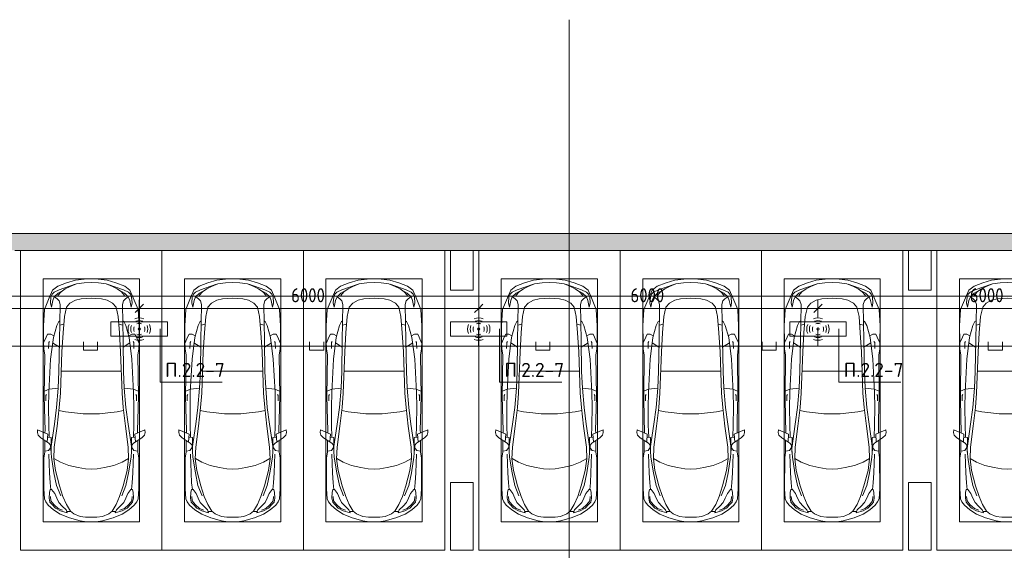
# Model space of a CAD drawing. Header units: millimetres. Extents: x -32229 to 288056, y -13689 to 125138.
# Tile 119 of 193: x -4581 to 12830, y 115759 to 125138. Entities that reach past the tile are written whole.
import ezdxf

# ---------------------------------------------------------------- set-up
doc = ezdxf.new("R2010")
doc.units = ezdxf.units.MM
doc.linetypes.add('ADSK_Линия сетки', pattern=[25, 20, -2.5, 0, -2.5])
for name, color, linetype, lineweight in [('A-ANNO-DIMS', 7, 'Continuous', 9), ('A-ANNO-DIMS-200', 7, 'Continuous', 9), ('A-ANNO-NOTE', 7, 'Continuous', 18), ('A-DETL-GENF', 7, 'Continuous', 18), ('A-DETL-THIN', 7, 'Continuous', 9), ('A-WALL', 7, 'Continuous', 18), ('A-WALL-PATT', 7, 'Continuous', 40), ('C-PRKG', 7, 'Continuous', 18), ('G-ANNO-TEXT', 7, 'Continuous', 9), ('S-COLS', 7, 'Continuous', 18), ('S-GRID', 7, 'Continuous', 9)]:
    doc.layers.add(name, color=color, linetype=linetype, lineweight=lineweight)
doc.layers.add('A-DETL', color=7, linetype='Continuous', lineweight=9, true_color=0x00a600)
doc.styles.add('GOST Common_3', font='GOST_Common.ttf', dxfattribs={"width": 0.9, "height": 250})
doc.styles.add('ISOCPEUR', font='isocpeur.ttf', dxfattribs={"height": 250})
doc.dimstyles.new('ГОСТ_2_5_мм2', dxfattribs={"dimscale": 304.8, "dimtxt": 251.428749, "dimasz": 0.492126, "dimexe": 0.492126, "dimexo": 0.656168, "dimgap": 0.098425, "dimtad": 1, "dimdec": 0, "dimdsep": 46, "dimtxsty": 'GOST Common_3', "dimblk1": 'OBLIQUE', "dimblk2": 'OBLIQUE', "dimsah": 1, "dimcen": 0.09, "dimazin": 2, "dimtfac": 1, "dimtdec": 4, "dimtix": 1, "dimtmove": 0, "dimatfit": 3, "dimfxl": 1, "dimtvp": 1, "dimtolj": 1, "dimtzin": 0, "dimarcsym": 2})

# ---------------------------------------------------------------- blocks, each defined once
blk = doc.blocks.new('АР_Машиноместо - 5300x2500_С-V33--02 ЭО')
at = {"layer": 'A-DETL-GENF', "color": 253, "lineweight": 13, "true_color": 0xaaaaaa}
for p, q in [((1053, -518), (862, -572)), ((1165, -503), (1053, -518)), ((1250, -500), (1165, -503)), ((1250, -500), (1335, -503)), ((1335, -503), (1447, -518)), ((1447, -518), (1638, -572)), ((702, -640), (584, -715)), ((704, -696), (616, -746)), ((862, -572), (702, -640)), ((825, -661), (704, -696)), ((805, -716), (825, -661)), ((882, -692), (809, -809)), ((888, -686), (815, -687)), ((941, -642), (882, -692)), ((1051, -599), (941, -642)), ((1149, -583), (1051, -599)), ((1250, -582), (1149, -583)), ((1250, -582), (1351, -583)), ((1351, -583), (1449, -599)), ((1449, -599), (1559, -642)), ((1559, -642), (1618, -692)), ((1612, -686), (1685, -687)), ((1618, -692), (1691, -809)), ((1638, -572), (1798, -640)), ((1695, -716), (1675, -661)), ((1675, -661), (1796, -696)), ((1796, -696), (1884, -746)), ((1798, -640), (1916, -715)), ((446, -853), (421, -911)), ((489, -796), (446, -853)), ((584, -715), (489, -796)), ((519, -852), (506, -920)), ((550, -812), (519, -852)), ((616, -746), (550, -812)), ((639, -920), (677, -844)), ((677, -844), (738, -778)), ((738, -778), (805, -716)), ((809, -809), (749, -950)), ((1691, -809), (1751, -950)), ((1762, -778), (1695, -716)), ((1823, -844), (1762, -778)), ((1861, -920), (1823, -844)), ((1884, -746), (1950, -812)), ((1916, -715), (2011, -796)), ((1950, -812), (1981, -852)), ((1981, -852), (1994, -920)), ((2011, -796), (2054, -853)), ((2054, -853), (2079, -911)), ((421, -911), (409, -1087)), ((506, -920), (510, -1019)), ((510, -1019), (522, -1074)), ((549, -1076), (603, -1005)), ((603, -1005), (639, -920)), ((749, -950), (687, -1141)), ((1751, -950), (1813, -1141)), ((1897, -1005), (1861, -920)), ((1951, -1076), (1897, -1005)), ((1990, -1019), (1978, -1074)), ((1994, -920), (1990, -1019)), ((2079, -911), (2091, -1087)), ((409, -1087), (411, -1634)), ((522, -1074), (549, -1076)), ((687, -1141), (615, -1410)), ((1813, -1141), (1885, -1410)), ((1978, -1074), (1951, -1076)), ((2091, -1087), (2089, -1634)), ((615, -1410), (589, -1616)), ((590, -1624), (704, -1557)), ((704, -1557), (853, -1499)), ((853, -1499), (1017, -1460)), ((1017, -1460), (1147, -1439)), ((1147, -1439), (1250, -1434)), ((1353, -1439), (1250, -1434)), ((1483, -1460), (1353, -1439)), ((1647, -1499), (1483, -1460)), ((1796, -1557), (1647, -1499)), ((1910, -1624), (1796, -1557)), ((1885, -1410), (1911, -1616)), ((411, -1634), (427, -1731)), ((427, -1731), (427, -1943)), ((547, -1643), (531, -1858)), ((541, -1994), (540, -1733)), ((589, -1616), (596, -1825)), ((1911, -1616), (1904, -1825)), ((1953, -1643), (1969, -1858)), ((1959, -1994), (1960, -1733)), ((2089, -1634), (2073, -1731)), ((2073, -1731), (2073, -1943)), ((501, -1894), (358, -1990)), ((495, -1765), (427, -1753)), ((480, -2053), (471, -1914)), ((534, -1817), (495, -1765)), ((531, -1858), (501, -1894)), ((597, -2231), (535, -1798)), ((596, -1825), (645, -2192)), ((1904, -1825), (1855, -2192)), ((1903, -2231), (1965, -1798)), ((1966, -1817), (2005, -1765)), ((1969, -1858), (1999, -1894)), ((1999, -1894), (2142, -1990)), ((2005, -1765), (2073, -1753)), ((2020, -2053), (2029, -1914)), ((309, -2036), (297, -2080)), ((297, -2080), (301, -2131)), ((301, -2131), (480, -2053)), ((358, -1990), (309, -2036)), ((432, -2120), (431, -2074)), ((541, -1994), (476, -1998)), ((506, -1996), (500, -2210)), ((1959, -1994), (2024, -1998)), ((1994, -1996), (2000, -2210)), ((2199, -2131), (2020, -2053)), ((2068, -2120), (2069, -2074)), ((2142, -1990), (2191, -2036)), ((2191, -2036), (2203, -2080)), ((2203, -2080), (2199, -2131)), ((428, -2308), (432, -2120)), ((500, -2210), (496, -2532)), ((637, -2526), (597, -2231)), ((645, -2192), (684, -2522)), ((1855, -2192), (1816, -2522)), ((1863, -2526), (1903, -2231)), ((2000, -2210), (2004, -2532)), ((2072, -2308), (2068, -2120)), ((418, -2723), (428, -2308)), ((2082, -2723), (2072, -2308)), ((496, -2532), (501, -2790)), ((637, -2526), (666, -2867)), ((684, -2522), (705, -2775)), ((1816, -2522), (1795, -2775)), ((1863, -2526), (1834, -2867)), ((2004, -2532), (1999, -2790)), ((426, -3447), (418, -2723)), ((448, -2639), (448, -2734)), ((448, -2734), (460, -2756)), ((705, -2775), (731, -3508)), ((1795, -2775), (1769, -3508)), ((2052, -2734), (2040, -2756)), ((2052, -2639), (2052, -2734)), ((2074, -3447), (2082, -2723)), ((505, -2847), (421, -2813)), ((501, -2790), (531, -3375)), ((666, -2867), (505, -2847)), ((666, -2865), (679, -3159)), ((1834, -2865), (1821, -3159)), ((1834, -2867), (1995, -2847)), ((1999, -2790), (1969, -3375)), ((1995, -2847), (2079, -2813)), ((679, -3159), (689, -3706)), ((1821, -3159), (1811, -3706)), ((409, -3560), (426, -3447)), ((531, -3375), (579, -3763)), ((1969, -3375), (1921, -3763)), ((2091, -3560), (2074, -3447)), ((406, -3688), (409, -3560)), ((495, -3566), (497, -3672)), ((687, -3589), (566, -3664)), ((731, -3508), (752, -3846)), ((1769, -3508), (1748, -3846)), ((1813, -3589), (1934, -3664)), ((2005, -3566), (2003, -3672)), ((2094, -3688), (2091, -3560)), ((403, -3968), (406, -3688)), ((408, -3667), (453, -3766)), ((453, -3766), (478, -3819)), ((478, -3819), (533, -3818)), ((497, -3672), (510, -3691)), ((533, -3818), (586, -3790)), ((579, -3763), (639, -3975)), ((689, -3706), (700, -4345)), ((1811, -3706), (1800, -4345)), ((1921, -3763), (1861, -3975)), ((1967, -3818), (1914, -3790)), ((2022, -3819), (1967, -3818)), ((2003, -3672), (1990, -3691)), ((2047, -3766), (2022, -3819)), ((2092, -3667), (2047, -3766)), ((2097, -3968), (2094, -3688)), ((420, -4254), (403, -3968)), ((639, -3975), (675, -4045)), ((752, -3846), (774, -4133)), ((1748, -3846), (1726, -4133)), ((1861, -3975), (1825, -4045)), ((2080, -4254), (2097, -3968)), ((675, -4045), (695, -4058)), ((774, -4133), (812, -4299)), ((1726, -4133), (1688, -4299)), ((1825, -4045), (1805, -4058)), ((507, -4463), (420, -4254)), ((544, -4295), (528, -4375)), ((569, -4413), (544, -4295)), ((700, -4345), (680, -4406)), ((812, -4299), (873, -4370)), ((1688, -4299), (1627, -4370)), ((1800, -4345), (1820, -4406)), ((1931, -4413), (1956, -4295)), ((1956, -4295), (1972, -4375)), ((1993, -4463), (2080, -4254)), ((566, -4595), (507, -4463)), ((528, -4375), (536, -4471)), ((536, -4471), (558, -4526)), ((558, -4526), (591, -4560)), ((595, -4479), (569, -4413)), ((662, -4543), (595, -4479)), ((645, -4445), (597, -4481)), ((680, -4406), (645, -4445)), ((717, -4569), (660, -4505)), ((873, -4370), (970, -4419)), ((970, -4419), (1070, -4447)), ((1070, -4447), (1167, -4453)), ((1167, -4453), (1250, -4454)), ((1333, -4453), (1250, -4454)), ((1430, -4447), (1333, -4453)), ((1530, -4419), (1430, -4447)), ((1627, -4370), (1530, -4419)), ((1783, -4569), (1840, -4505)), ((1820, -4406), (1855, -4445)), ((1838, -4543), (1905, -4479)), ((1855, -4445), (1903, -4481)), ((1905, -4479), (1931, -4413)), ((1942, -4526), (1909, -4560)), ((1934, -4595), (1993, -4463)), ((1964, -4471), (1942, -4526)), ((1972, -4375), (1964, -4471)), ((659, -4670), (566, -4595)), ((591, -4560), (681, -4606)), ((813, -4729), (659, -4670)), ((788, -4618), (662, -4543)), ((681, -4606), (967, -4704)), ((791, -4620), (717, -4569)), ((874, -4665), (791, -4620)), ((988, -4707), (874, -4665)), ((1512, -4707), (1626, -4665)), ((1819, -4606), (1533, -4704)), ((1626, -4665), (1709, -4620)), ((1687, -4729), (1841, -4670)), ((1709, -4620), (1783, -4569)), ((1712, -4618), (1838, -4543)), ((1909, -4560), (1819, -4606)), ((1841, -4670), (1934, -4595)), ((970, -4772), (813, -4729)), ((1126, -4794), (970, -4772)), ((1122, -4726), (988, -4707)), ((1250, -4732), (1122, -4726)), ((1250, -4800), (1126, -4794)), ((1250, -4732), (1378, -4726)), ((1250, -4800), (1374, -4794)), ((1374, -4794), (1530, -4772)), ((1378, -4726), (1512, -4707)), ((1530, -4772), (1687, -4729))]:
    blk.add_line(p, q, dxfattribs=at)
at = {"layer": 'A-DETL-GENF', "color": 254, "lineweight": 13, "true_color": 0xd4d4d4}
for p, q in [((592, -805), (535, -874)), ((665, -740), (592, -805)), ((743, -708), (665, -740)), ((1757, -708), (1835, -740)), ((1835, -740), (1908, -805)), ((1908, -805), (1965, -874)), ((535, -874), (528, -949)), ((710, -963), (637, -1146)), ((1790, -963), (1863, -1146)), ((1965, -874), (1972, -949)), ((525, -1189), (514, -1369)), ((537, -1076), (525, -1189)), ((637, -1146), (590, -1368)), ((1863, -1146), (1910, -1368)), ((1963, -1076), (1975, -1189)), ((1975, -1189), (1986, -1369)), ((514, -1369), (502, -1696)), ((590, -1368), (547, -1643)), ((1910, -1368), (1953, -1643)), ((1986, -1369), (1998, -1696)), ((795, -2446), (956, -2427)), ((956, -2427), (1105, -2414)), ((1105, -2414), (1250, -2413)), ((1395, -2414), (1250, -2413)), ((1544, -2427), (1395, -2414)), ((1705, -2446), (1544, -2427)), ((678, -2473), (795, -2446)), ((1822, -2473), (1705, -2446)), ((715, -3168), (1250, -3167)), ((1785, -3168), (1250, -3167)), ((695, -3980), (765, -3997)), ((1805, -3980), (1735, -3997))]:
    blk.add_line(p, q, dxfattribs=at)
at = {"layer": 'C-PRKG', "color": 253, "lineweight": 13, "true_color": 0xaaaaaa}
for p, q in [((2500, 0), (0, 0)), ((0, 0), (0, -5300)), ((2500, 0), (2500, -5300)), ((400, -500), (400, -4800)), ((400, -500), (2100, -500)), ((2100, -500), (2100, -4800)), ((400, -4800), (2100, -4800))]:
    blk.add_line(p, q, dxfattribs=at)
blk = doc.blocks.new('АР_Машиноместо - 5300x2500_С-3113488--02 ЭО')
at = {"layer": 'A-DETL-GENF', "color": 253, "lineweight": 13, "true_color": 0xaaaaaa}
for p, q in [((813, 4729), (659, 4670)), ((681, 4606), (967, 4704)), ((970, 4772), (813, 4729)), ((988, 4707), (874, 4665)), ((1126, 4794), (970, 4772)), ((1122, 4726), (988, 4707)), ((1250, 4732), (1122, 4726)), ((1250, 4800), (1126, 4794)), ((1250, 4800), (1374, 4794)), ((1250, 4732), (1378, 4726)), ((1374, 4794), (1530, 4772)), ((1378, 4726), (1512, 4707)), ((1512, 4707), (1626, 4665)), ((1530, 4772), (1687, 4729)), ((1819, 4606), (1533, 4704)), ((1687, 4729), (1841, 4670)), ((566, 4595), (507, 4463)), ((558, 4526), (591, 4560)), ((659, 4670), (566, 4595)), ((591, 4560), (681, 4606)), ((662, 4543), (595, 4479)), ((717, 4569), (660, 4505)), ((788, 4618), (662, 4543)), ((791, 4620), (717, 4569)), ((874, 4665), (791, 4620)), ((1626, 4665), (1709, 4620)), ((1709, 4620), (1783, 4569)), ((1712, 4618), (1838, 4543)), ((1783, 4569), (1840, 4505)), ((1909, 4560), (1819, 4606)), ((1838, 4543), (1905, 4479)), ((1841, 4670), (1934, 4595)), ((1942, 4526), (1909, 4560)), ((1934, 4595), (1993, 4463)), ((507, 4463), (420, 4254)), ((528, 4375), (536, 4471)), ((544, 4295), (528, 4375)), ((536, 4471), (558, 4526)), ((569, 4413), (544, 4295)), ((595, 4479), (569, 4413)), ((645, 4445), (597, 4481)), ((680, 4406), (645, 4445)), ((700, 4345), (680, 4406)), ((812, 4299), (873, 4370)), ((873, 4370), (970, 4419)), ((970, 4419), (1070, 4447)), ((1070, 4447), (1167, 4453)), ((1167, 4453), (1250, 4454)), ((1333, 4453), (1250, 4454)), ((1430, 4447), (1333, 4453)), ((1530, 4419), (1430, 4447)), ((1627, 4370), (1530, 4419)), ((1688, 4299), (1627, 4370)), ((1800, 4345), (1820, 4406)), ((1820, 4406), (1855, 4445)), ((1855, 4445), (1903, 4481)), ((1905, 4479), (1931, 4413)), ((1931, 4413), (1956, 4295)), ((1964, 4471), (1942, 4526)), ((1956, 4295), (1972, 4375)), ((1972, 4375), (1964, 4471)), ((1993, 4463), (2080, 4254)), ((420, 4254), (403, 3968)), ((689, 3706), (700, 4345)), ((774, 4133), (812, 4299)), ((1726, 4133), (1688, 4299)), ((1811, 3706), (1800, 4345)), ((2080, 4254), (2097, 3968)), ((639, 3975), (675, 4045)), ((675, 4045), (695, 4058)), ((752, 3846), (774, 4133)), ((1748, 3846), (1726, 4133)), ((1825, 4045), (1805, 4058)), ((1861, 3975), (1825, 4045)), ((403, 3968), (406, 3688)), ((579, 3763), (639, 3975)), ((731, 3508), (752, 3846)), ((1769, 3508), (1748, 3846)), ((1921, 3763), (1861, 3975)), ((2097, 3968), (2094, 3688)), ((406, 3688), (409, 3560)), ((408, 3667), (453, 3766)), ((453, 3766), (478, 3819)), ((478, 3819), (533, 3818)), ((495, 3566), (497, 3672)), ((497, 3672), (510, 3691)), ((531, 3375), (579, 3763)), ((533, 3818), (586, 3790)), ((687, 3589), (566, 3664)), ((679, 3159), (689, 3706)), ((1821, 3159), (1811, 3706)), ((1813, 3589), (1934, 3664)), ((1967, 3818), (1914, 3790)), ((1969, 3375), (1921, 3763)), ((2022, 3819), (1967, 3818)), ((2003, 3672), (1990, 3691)), ((2005, 3566), (2003, 3672)), ((2047, 3766), (2022, 3819)), ((2092, 3667), (2047, 3766)), ((2094, 3688), (2091, 3560)), ((409, 3560), (426, 3447)), ((705, 2775), (731, 3508)), ((1795, 2775), (1769, 3508)), ((2091, 3560), (2074, 3447)), ((426, 3447), (418, 2723)), ((501, 2790), (531, 3375)), ((1999, 2790), (1969, 3375)), ((2074, 3447), (2082, 2723)), ((666, 2865), (679, 3159)), ((1834, 2865), (1821, 3159)), ((505, 2847), (421, 2813)), ((496, 2532), (501, 2790)), ((666, 2867), (505, 2847)), ((637, 2526), (666, 2867)), ((1834, 2867), (1995, 2847)), ((1863, 2526), (1834, 2867)), ((1995, 2847), (2079, 2813)), ((2004, 2532), (1999, 2790)), ((418, 2723), (428, 2308)), ((448, 2734), (460, 2756)), ((448, 2639), (448, 2734)), ((684, 2522), (705, 2775)), ((1816, 2522), (1795, 2775)), ((2052, 2734), (2040, 2756)), ((2052, 2639), (2052, 2734)), ((2082, 2723), (2072, 2308)), ((500, 2210), (496, 2532)), ((637, 2526), (597, 2231)), ((645, 2192), (684, 2522)), ((1855, 2192), (1816, 2522)), ((1863, 2526), (1903, 2231)), ((2000, 2210), (2004, 2532)), ((428, 2308), (432, 2120)), ((2072, 2308), (2068, 2120)), ((297, 2080), (301, 2131)), ((301, 2131), (480, 2053)), ((432, 2120), (431, 2074)), ((506, 1996), (500, 2210)), ((597, 2231), (535, 1798)), ((596, 1825), (645, 2192)), ((1904, 1825), (1855, 2192)), ((1903, 2231), (1965, 1798)), ((1994, 1996), (2000, 2210)), ((2199, 2131), (2020, 2053)), ((2068, 2120), (2069, 2074)), ((2203, 2080), (2199, 2131)), ((309, 2036), (297, 2080)), ((358, 1990), (309, 2036)), ((501, 1894), (358, 1990)), ((427, 1731), (427, 1943)), ((480, 2053), (471, 1914)), ((541, 1994), (476, 1998)), ((541, 1994), (540, 1733)), ((1959, 1994), (2024, 1998)), ((1959, 1994), (1960, 1733)), ((1999, 1894), (2142, 1990)), ((2020, 2053), (2029, 1914)), ((2073, 1731), (2073, 1943)), ((2142, 1990), (2191, 2036)), ((2191, 2036), (2203, 2080)), ((495, 1765), (427, 1753)), ((534, 1817), (495, 1765)), ((531, 1858), (501, 1894)), ((547, 1643), (531, 1858)), ((589, 1616), (596, 1825)), ((1911, 1616), (1904, 1825)), ((1953, 1643), (1969, 1858)), ((1966, 1817), (2005, 1765)), ((1969, 1858), (1999, 1894)), ((2005, 1765), (2073, 1753)), ((409, 1087), (411, 1634)), ((411, 1634), (427, 1731)), ((615, 1410), (589, 1616)), ((590, 1624), (704, 1557)), ((1910, 1624), (1796, 1557)), ((1885, 1410), (1911, 1616)), ((2089, 1634), (2073, 1731)), ((2091, 1087), (2089, 1634)), ((687, 1141), (615, 1410)), ((704, 1557), (853, 1499)), ((853, 1499), (1017, 1460)), ((1017, 1460), (1147, 1439)), ((1147, 1439), (1250, 1434)), ((1353, 1439), (1250, 1434)), ((1483, 1460), (1353, 1439)), ((1647, 1499), (1483, 1460)), ((1796, 1557), (1647, 1499)), ((1813, 1141), (1885, 1410)), ((421, 911), (409, 1087)), ((510, 1019), (522, 1074)), ((522, 1074), (549, 1076)), ((549, 1076), (603, 1005)), ((749, 950), (687, 1141)), ((1751, 950), (1813, 1141)), ((1951, 1076), (1897, 1005)), ((1978, 1074), (1951, 1076)), ((1990, 1019), (1978, 1074)), ((2079, 911), (2091, 1087)), ((446, 853), (421, 911)), ((506, 920), (510, 1019)), ((519, 852), (506, 920)), ((603, 1005), (639, 920)), ((639, 920), (677, 844)), ((809, 809), (749, 950)), ((1691, 809), (1751, 950)), ((1861, 920), (1823, 844)), ((1897, 1005), (1861, 920)), ((1981, 852), (1994, 920)), ((1994, 920), (1990, 1019)), ((2054, 853), (2079, 911)), ((489, 796), (446, 853)), ((584, 715), (489, 796)), ((550, 812), (519, 852)), ((616, 746), (550, 812)), ((702, 640), (584, 715)), ((704, 696), (616, 746)), ((677, 844), (738, 778)), ((738, 778), (805, 716)), ((805, 716), (825, 661)), ((882, 692), (809, 809)), ((1618, 692), (1691, 809)), ((1695, 716), (1675, 661)), ((1762, 778), (1695, 716)), ((1823, 844), (1762, 778)), ((1796, 696), (1884, 746)), ((1798, 640), (1916, 715)), ((1884, 746), (1950, 812)), ((1916, 715), (2011, 796)), ((1950, 812), (1981, 852)), ((2011, 796), (2054, 853)), ((862, 572), (702, 640)), ((825, 661), (704, 696)), ((888, 686), (815, 687)), ((1053, 518), (862, 572)), ((941, 642), (882, 692)), ((1051, 599), (941, 642)), ((1149, 583), (1051, 599)), ((1250, 582), (1149, 583)), ((1250, 582), (1351, 583)), ((1351, 583), (1449, 599)), ((1447, 518), (1638, 572)), ((1449, 599), (1559, 642)), ((1559, 642), (1618, 692)), ((1612, 686), (1685, 687)), ((1638, 572), (1798, 640)), ((1675, 661), (1796, 696)), ((1165, 503), (1053, 518)), ((1250, 500), (1165, 503)), ((1250, 500), (1335, 503)), ((1335, 503), (1447, 518))]:
    blk.add_line(p, q, dxfattribs=at)
at = {"layer": 'A-DETL-GENF', "color": 254, "lineweight": 13, "true_color": 0xd4d4d4}
for p, q in [((695, 3980), (765, 3997)), ((1805, 3980), (1735, 3997)), ((715, 3168), (1250, 3167)), ((1785, 3168), (1250, 3167)), ((678, 2473), (795, 2446)), ((795, 2446), (956, 2427)), ((1705, 2446), (1544, 2427)), ((1822, 2473), (1705, 2446)), ((956, 2427), (1105, 2414)), ((1105, 2414), (1250, 2413)), ((1395, 2414), (1250, 2413)), ((1544, 2427), (1395, 2414)), ((514, 1369), (502, 1696)), ((590, 1368), (547, 1643)), ((1910, 1368), (1953, 1643)), ((1986, 1369), (1998, 1696)), ((525, 1189), (514, 1369)), ((637, 1146), (590, 1368)), ((1863, 1146), (1910, 1368)), ((1975, 1189), (1986, 1369)), ((537, 1076), (525, 1189)), ((710, 963), (637, 1146)), ((1790, 963), (1863, 1146)), ((1963, 1076), (1975, 1189)), ((535, 874), (528, 949)), ((592, 805), (535, 874)), ((1908, 805), (1965, 874)), ((1965, 874), (1972, 949)), ((665, 740), (592, 805)), ((743, 708), (665, 740)), ((1757, 708), (1835, 740)), ((1835, 740), (1908, 805))]:
    blk.add_line(p, q, dxfattribs=at)
at = {"layer": 'C-PRKG', "color": 253, "lineweight": 13, "true_color": 0xaaaaaa}
for p, q in [((0, 0), (0, 5300)), ((2500, 0), (2500, 5300)), ((400, 4800), (2100, 4800)), ((400, 500), (400, 4800)), ((2100, 500), (2100, 4800)), ((400, 500), (2100, 500)), ((2500, 0), (0, 0))]:
    blk.add_line(p, q, dxfattribs=at)
blk = doc.blocks.new('Наметкина 10_РД_АР_П_rvt-1--02 ЭО')
at = {"layer": 'A-WALL-PATT', "lineweight": 5, "true_color": 0xaaaaaa}
h = blk.add_hatch(dxfattribs=at)
h.set_pattern_fill('FP_3', color=253, style=0, pattern_type=2)
h.set_pattern_definition([(45, (0, 0), (-228.0985, 228.0985), []), (45, (228.1, 0), (-228.0985, 228.0985), [403.225, -80.645, 6.706, -73.939])])
h.paths.add_polyline_path([(18985, 121060), (18985, 121360), (-20965, 121360), (-20965, 121060), (17852, 121060)])
at = {"layer": 'A-WALL', "color": 253, "lineweight": 13, "true_color": 0xaaaaaa}
for p, q in [((18985, 121360), (-20965, 121360)), ((-4665, 121060), (3035, 121060)), ((3035, 121060), (3435, 121060)), ((3435, 121060), (11135, 121060)), ((11135, 121060), (11535, 121060)), ((11535, 121060), (18985, 121060))]:
    blk.add_line(p, q, dxfattribs=at)
at = {"layer": 'S-COLS', "color": 253, "lineweight": 15, "true_color": 0xaaaaaa}
for p, q in [((3435, 121060), (3035, 121060)), ((3035, 121060), (3035, 120360)), ((3435, 120360), (3435, 121060)), ((11535, 121060), (11135, 121060)), ((11135, 121060), (11135, 120360)), ((11535, 120360), (11535, 121060)), ((3035, 120360), (3435, 120360)), ((11135, 120360), (11535, 120360)), ((3435, 116960), (3035, 116960)), ((3035, 116960), (3035, 115760)), ((3435, 115760), (3435, 116960)), ((11535, 116960), (11135, 116960)), ((11135, 116960), (11135, 115760)), ((11535, 115760), (11535, 116960)), ((3035, 115760), (3435, 115760)), ((11135, 115760), (11535, 115760))]:
    blk.add_line(p, q, dxfattribs=at)
at = {"layer": 'C-PRKG', "color": 253, "lineweight": 13, "true_color": 0xaaaaaa, "rotation": 180}
for p in [(-2065, 115760), (435, 115760), (2935, 115760), (14135, 115760)]:
    blk.add_blockref('АР_Машиноместо - 5300x2500_С-V33--02 ЭО', p, dxfattribs=at)
at = {"layer": 'C-PRKG', "color": 253, "lineweight": 13, "true_color": 0xaaaaaa}
for p in [(3535, 115760), (6035, 115760), (8535, 115760)]:
    blk.add_blockref('АР_Машиноместо - 5300x2500_С-3113488--02 ЭО', p, dxfattribs=at)
blk = doc.blocks.new('DIMBLOCK91--02 ЭО')
at = {"layer": 'A-ANNO-DIMS-200'}
for p, q in [((-8465, 119872), (-8465, 120186)), ((-2466, 119872), (-2466, 120186)), ((-8465, 120036), (-8540, 119961)), ((-8465, 120036), (-8390, 120111)), ((-8465, 120036), (-2466, 120036)), ((-8465, 120036), (-8465, 119872)), ((-2466, 120036), (-2541, 119961)), ((-2466, 120036), (-2391, 120111)), ((-2466, 120036), (-2466, 119872))]:
    blk.add_line(p, q, dxfattribs=at)
at = {"layer": 'A-ANNO-DIMS-200', "color": 0, "insert": (-5781, 120393), "char_height": 250, "width": 756.84, "attachment_point": 1, "line_spacing_factor": 1.022761, "style": 'GOST Common_3'}
blk.add_mtext('6000', dxfattribs=at)
blk = doc.blocks.new('_Oblique')
at = {"color": 0, "linetype": 'ByBlock', "lineweight": -2}
blk.add_line((-0.5, -0.5), (0.5, 0.5), dxfattribs=at)
blk = doc.blocks.new('DIMBLOCK92--02 ЭО')
at = {"layer": 'A-ANNO-DIMS-200'}
for p, q in [((-2466, 119872), (-2466, 120186)), ((3535, 119873), (3535, 120186)), ((-2466, 120036), (-2541, 119961)), ((-2466, 120036), (-2391, 120111)), ((-2466, 120036), (3535, 120036)), ((-2466, 120036), (-2466, 119872)), ((3535, 120036), (3460, 119961)), ((3535, 120036), (3610, 120111)), ((3535, 120036), (3535, 119873))]:
    blk.add_line(p, q, dxfattribs=at)
at = {"layer": 'A-ANNO-DIMS-200', "color": 0, "insert": (219, 120393), "char_height": 250, "width": 756.84, "attachment_point": 1, "line_spacing_factor": 1.022761, "style": 'GOST Common_3'}
blk.add_mtext('6000', dxfattribs=at)
blk = doc.blocks.new('DIMBLOCK93--02 ЭО')
at = {"layer": 'A-ANNO-DIMS-200'}
for p, q in [((3535, 119873), (3535, 120186)), ((9535, 119873), (9535, 120186)), ((3535, 120036), (3460, 119961)), ((3535, 120036), (3610, 120111)), ((3535, 120036), (9535, 120036)), ((3535, 120036), (3535, 119873)), ((9535, 120036), (9460, 119961)), ((9535, 120036), (9610, 120111)), ((9535, 120036), (9535, 119873))]:
    blk.add_line(p, q, dxfattribs=at)
at = {"layer": 'A-ANNO-DIMS-200', "color": 0, "insert": (6219, 120393), "char_height": 250, "width": 756.84, "attachment_point": 1, "line_spacing_factor": 1.022761, "style": 'GOST Common_3'}
blk.add_mtext('6000', dxfattribs=at)
blk = doc.blocks.new('DIMBLOCK94--02 ЭО')
at = {"layer": 'A-ANNO-DIMS-200'}
for p, q in [((9535, 119873), (9535, 120186)), ((15534, 119872), (15534, 120186)), ((9535, 120036), (9460, 119961)), ((9535, 120036), (9610, 120111)), ((9535, 120036), (15534, 120036)), ((9535, 120036), (9535, 119873)), ((15534, 120036), (15459, 119961)), ((15534, 120036), (15609, 120111)), ((15534, 120036), (15534, 119872))]:
    blk.add_line(p, q, dxfattribs=at)
at = {"layer": 'A-ANNO-DIMS-200', "color": 0, "insert": (12219, 120393), "char_height": 250, "width": 756.84, "attachment_point": 1, "line_spacing_factor": 1.022761, "style": 'GOST Common_3'}
blk.add_mtext('6000', dxfattribs=at)

msp = doc.modelspace()

# ---------------------------------------------------------------- linework, layer by layer
at = {"layer": 'A-ANNO-NOTE', "color": 5, "lineweight": 9, "true_color": 0x0000ff}
for p, q in [((-2966.4, 119796.2), (-1966.4, 119796.2)), ((-2966.4, 119543.5), (-2966.4, 119796.2)), ((-1966.4, 119796.2), (-1966.4, 119543.5)), ((3035.6, 119796.2), (4035.6, 119796.2)), ((3035.6, 119543.5), (3035.6, 119796.2)), ((4035.6, 119796.2), (4035.6, 119543.5)), ((9034.6, 119796.2), (10034.6, 119796.2)), ((9034.6, 119543.5), (9034.6, 119796.2)), ((10034.6, 119796.2), (10034.6, 119543.5)), ((-1966.4, 119543.5), (-2966.4, 119543.5)), ((4035.6, 119543.5), (3035.6, 119543.5)), ((10034.6, 119543.5), (9034.6, 119543.5))]:
    msp.add_line(p, q, dxfattribs=at)
for centre in [(-2467.3, 119669.7), (-2466.4, 119670.6), (-2466.4, 119668.8), (-2465.5, 119669.7), (3534.7, 119669.7), (3535.6, 119670.6), (3535.6, 119668.8), (3536.5, 119669.7), (9533.7, 119669.7), (9534.6, 119670.6), (9534.6, 119668.8), (9535.5, 119669.7)]:
    msp.add_circle(centre, 20, dxfattribs=at)
for centre, radius, start, end in [((-2466.4, 119668.8), 199.6, 66, 114), ((-2466.4, 119668.8), 151.5, 66, 114), ((3535.6, 119668.8), 199.6, 66, 114), ((3535.6, 119668.8), 151.5, 66, 114), ((9534.6, 119668.8), 199.6, 66, 114), ((9534.6, 119668.8), 151.5, 66, 114), ((-2465.5, 119669.7), 199.6, 156, 204), ((-2465.5, 119669.7), 151.5, 156, 204), ((-2465.5, 119669.7), 99.8, 156, 204), ((-2466.4, 119668.8), 99.8, 66, 114), ((-2467.3, 119669.7), 99.8, 336, 24), ((-2467.3, 119669.7), 151.5, 336, 24), ((-2467.3, 119669.7), 199.6, 336, 24), ((3536.5, 119669.7), 199.6, 156, 204), ((3536.5, 119669.7), 151.5, 156, 204), ((3536.5, 119669.7), 99.8, 156, 204), ((3535.6, 119668.8), 99.8, 66, 114), ((3534.7, 119669.7), 99.8, 336, 24), ((3534.7, 119669.7), 151.5, 336, 24), ((3534.7, 119669.7), 199.6, 336, 24), ((9535.5, 119669.7), 199.6, 156, 204), ((9535.5, 119669.7), 151.5, 156, 204), ((9535.5, 119669.7), 99.8, 156, 204), ((9534.6, 119668.8), 99.8, 66, 114), ((9533.7, 119669.7), 99.8, 336, 24), ((9533.7, 119669.7), 151.5, 336, 24), ((9533.7, 119669.7), 199.6, 336, 24), ((-2466.4, 119670.6), 199.6, 246, 294), ((-2466.4, 119670.6), 151.5, 246, 294), ((-2466.4, 119670.6), 99.8, 246, 294), ((3535.6, 119670.6), 199.6, 246, 294), ((3535.6, 119670.6), 151.5, 246, 294), ((3535.6, 119670.6), 99.8, 246, 294), ((9534.6, 119670.6), 199.6, 246, 294), ((9534.6, 119670.6), 151.5, 246, 294), ((9534.6, 119670.6), 99.8, 246, 294)]:
    msp.add_arc(centre, radius, start, end, dxfattribs=at)
at = {"layer": 'A-DETL', "color": 5, "true_color": 0x0000ff}
for p, q in [((-2465.7, 119671.6), (-2465.7, 119369.3)), ((3534.6, 119672.9), (3534.6, 119369.3)), ((9534.7, 119672.6), (9534.7, 119369.3)), ((-3454.9, 119444.3), (-3454.9, 119294.3)), ((-3204.9, 119294.3), (-3204.9, 119444.3)), ((545.1, 119444.3), (545.1, 119294.3)), ((795.1, 119294.3), (795.1, 119444.3)), ((4545.1, 119444.3), (4545.1, 119294.3)), ((4795.1, 119294.3), (4795.1, 119444.3)), ((8545.1, 119444.3), (8545.1, 119294.3)), ((8795.1, 119294.3), (8795.1, 119444.3)), ((12545.1, 119444.3), (12545.1, 119294.3)), ((12795.1, 119294.3), (12795.1, 119444.3)), ((22488.8, 119369.3), (-19465.2, 119369.3)), ((-3454.9, 119294.3), (-3204.9, 119294.3)), ((545.1, 119294.3), (795.1, 119294.3)), ((4545.1, 119294.3), (4795.1, 119294.3)), ((8545.1, 119294.3), (8795.1, 119294.3)), ((12545.1, 119294.3), (12795.1, 119294.3))]:
    msp.add_line(p, q, dxfattribs=at)
at = {"layer": 'A-DETL-THIN'}
for p, q in [((-2097.7, 119672.6), (-2097.7, 118732.6)), ((3903.6, 119672.6), (3903.6, 118732.6)), ((9902.7, 119672.6), (9902.7, 118732.6)), ((-2097.7, 118732.6), (-997.7, 118732.6)), ((3903.6, 118732.6), (5003.6, 118732.6)), ((9902.7, 118732.6), (11002.7, 118732.6))]:
    msp.add_line(p, q, dxfattribs=at)
at = {"layer": 'S-GRID', "color": 253, "linetype": 'ADSK_Линия сетки', "true_color": 0xaaaaaa}
for p, q in [((5135.3, -12088.9), (5135.3, 125138.4)), ((131381.2, 120250), (-30593.4, 120250))]:
    msp.add_line(p, q, dxfattribs=at)

# ---------------------------------------------------------------- block references
at = {"lineweight": 5}
msp.add_blockref('Наметкина 10_РД_АР_П_rvt-1--02 ЭО', (0, 0), dxfattribs=at)

# ---------------------------------------------------------------- texts
at = {"layer": 'G-ANNO-TEXT', "char_height": 250, "width": 1068.58, "attachment_point": 1, "line_spacing_factor": 1.139951, "style": 'ISOCPEUR'}
for insert in [(-2010.1, 119072.9), (3991.2, 119072.9), (9990.3, 119072.9)]:
    msp.add_mtext('\\pt600,1200,1800,2400,3000,3600,4200,4800,5400,6000,6600,7200,7800,8400,9000,9600,10200,10800,11400,12000,12600,13200,13800,14400,15000,15600,16200,16800,17400,18000,18600,19200;П.2.2-7', dxfattribs=dict(at, insert=insert))

# ---------------------------------------------------------------- dimensions: what is measured, and where the dimension line sits
at = {"layer": 'A-ANNO-DIMS'}
for base, p1, p2, override, picture, middle in [((-2465.7, 120036), (-8465.4, 119671.8), (-2465.7, 119671.6), {"dimpost": '<>', "dimfxl": 5999.72521}, 'DIMBLOCK91--02 ЭО', (-5465.5, 120191)), ((3534.6, 120036), (-2465.7, 119671.6), (3534.6, 119672.9), {"dimpost": '<>', "dimfxl": 6000.253015}, 'DIMBLOCK92--02 ЭО', (534.5, 120191)), ((9534.7, 120036), (3534.6, 119672.9), (9534.7, 119672.6), {"dimpost": '<>', "dimfxl": 6000.13296}, 'DIMBLOCK93--02 ЭО', (6534.7, 120191)), ((15534.3, 120036), (9534.7, 119672.6), (15534.3, 119671.7), {"dimpost": '<>', "dimfxl": 5999.55162}, 'DIMBLOCK94--02 ЭО', (12534.5, 120191))]:
    dim = msp.add_linear_dim(base=base, p1=p1, p2=p2, dimstyle='ГОСТ_2_5_мм2', override=override, dxfattribs=at)
    dim.commit()
    dim.dimension.update_dxf_attribs({"geometry": picture, "text_midpoint": middle})

doc.saveas('drawing.dxf')
